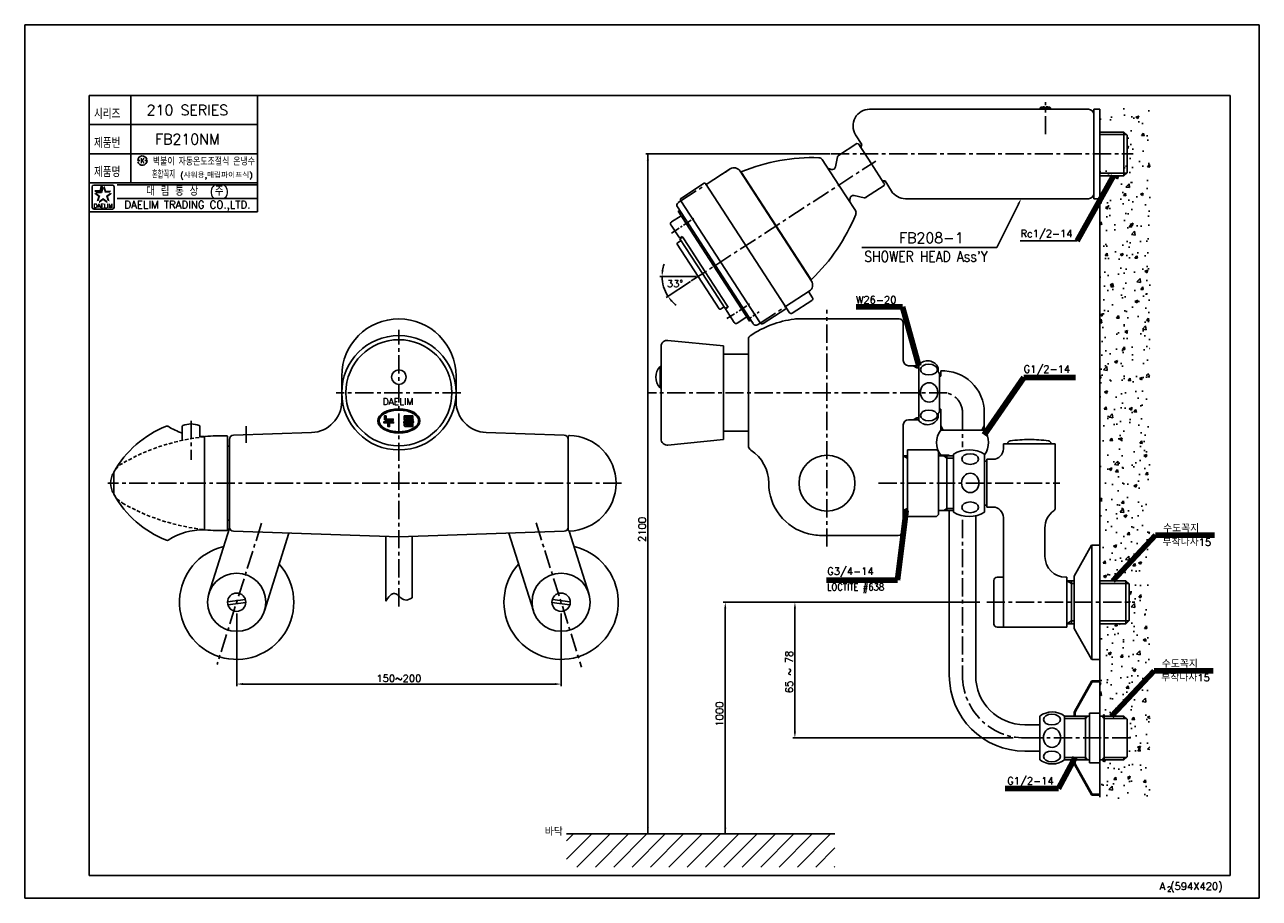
# Model space of a CAD drawing. Extents: x 0 to 594, y 0 to 420.
import ezdxf
from ezdxf.enums import TextEntityAlignment as Align

# ---------------------------------------------------------------- set-up
doc = ezdxf.new("R2010")
doc.units = 0
doc.header["$LTSCALE"] = 7
doc.header["$MEASUREMENT"] = 0
doc.header["$PDSIZE"] = -10
for name, pattern in [('CENTER', [2, 1.25, -0.25, 0.25, -0.25]), ('HIDDEN', [0.375, 0.25, -0.125]), ('PHANTOM', [2.5, 1.25, -0.25, 0.25, -0.25, 0.25, -0.25])]:
    doc.linetypes.add(name, pattern=pattern)
doc.layers.get('0').update_dxf_attribs({"color": 2, "linetype": 'CONTINUOUS'})
doc.layers.get('Defpoints').update_dxf_attribs({"linetype": 'CONTINUOUS'})
for name, color, linetype in [('A', 7, 'CONTINUOUS'), ('CL', 2, 'CENTER'), ('D', 2, 'CONTINUOUS'), ('DIM', 2, 'CONTINUOUS'), ('DWG', 7, 'CONTINUOUS'), ('HD', 2, 'HIDDEN'), ('PH', 3, 'PHANTOM'), ('TXT', 5, 'CONTINUOUS')]:
    doc.layers.add(name, color=color, linetype=linetype)
doc.styles.add('GHS', font='ROMANS', dxfattribs={"bigfont": 'GHS'})
doc.styles.add('ROMANS', font='romans')
doc.styles.add('ROMANT', font='romant')
doc.dimstyles.new('STANDARD$7', dxfattribs={"dimtxt": 3.5, "dimasz": 3, "dimexe": 1, "dimexo": 0.0625, "dimgap": 1, "dimtad": 0, "dimdec": 4, "dimzin": 0, "dimdsep": 46, "dimtxsty": 'GHS', "dimcen": 1, "dimsd2": 1, "dimclrd": 256, "dimclre": 256, "dimclrt": 2, "dimadec": 0, "dimazin": 0, "dimtfac": 1, "dimtdec": 4, "dimtix": 1, "dimtmove": 0, "dimatfit": 3, "dimfxl": 0, "dimtolj": 1, "dimtzin": 0, "dimlwd": -1, "dimlwe": -1, "dimarcsym": 0})

msp = doc.modelspace()

# ---------------------------------------------------------------- hatches: boundary and pattern name
at = {"layer": 'D', "ltscale": 12}
h = msp.add_hatch(dxfattribs=at)
h.set_pattern_fill('AR-CONC', color=2, scale=2, style=0)
h.set_pattern_definition([(50, (3954.497, 1888.28), (14.345204, -1.255043), [1.5, -16.5]), (355, (3954.497, 1888.28), (-2.775027, 15.04384), [1.2, -13.2]), (100.4514, (3955.692, 1888.176), (11.57019, 13.78879), [1.274804, -14.02284]), (46.1842, (3954.497, 1892.28), (21.34482, -3.31038), [2.25, -24.75]), (96.6356, (3956.276, 1892.005), (18.69325, 19.48236), [1.9122, -21.03426]), (351.1842, (3954.497, 1892.28), (18.69324, 19.48237), [1.8, -19.8]), (21, (3956.497, 1891.28), (11.93814, -8.052378), [1.5, -16.5]), (326, (3956.497, 1891.28), (4.866307, 14.503), [1.2, -13.2]), (71.4514, (3957.492, 1890.61), (16.804453, 6.45061), [1.274804, -14.02284]), (37.5, (3954.497, 1888.2804), (0.243197, 6.657877), [0, -13.04, 0, -13.4, 0, -13.25]), (7.5, (3954.497, 1888.2804), (5.261391, 7.888234), [0, -7.64, 0, -12.74, 0, -5.05]), (327.5, (3950.037, 1888.2804), (10.676449, -0.4510974), [0, -5, 0, -15.6, 0, -20.7]), (317.5, (3948.037, 1888.28), (11.663723, 2.0021), [0, -6.5, 0, -10.36, 0, -14.7])])
h.paths.add_polyline_path([(541.33, 380.18), (517.35, 380.18), (517.35, 373.38), (528.85, 373.38), (530.35, 371.88), (530.35, 353.88), (528.85, 352.38), (517.35, 352.38), (517.35, 152.7), (529.85, 152.7), (531.35, 151.2), (531.35, 142.35), (531.35, 133.35), (531.2, 133.35), (529.85, 132), (517.35, 132), (517.35, 87.57), (528.55, 87.57), (528.85, 87.57), (530.35, 86.07), (530.35, 70.47), (530.35, 68.07), (528.85, 66.57), (517.35, 66.57), (517.35, 48.14), (541.33, 48.14)])
h = msp.add_hatch(dxfattribs=at)
h.set_pattern_fill('ANSI31', color=2, scale=50, style=0)
h.set_pattern_definition([(45, (6518.4565, 1194.2324), (-4.4194174, 4.4194174), [])])
h.paths.add_polyline_path([(389.84, 30.95), (260.73, 30.95), (260.73, 14.99), (389.84, 14.99)])

# ---------------------------------------------------------------- linework, layer by layer
for p, q in [((594, 420), (0, 420)), ((0, 420), (0, 0)), ((594, 0), (594, 420)), ((0, 0), (594, 0))]:
    msp.add_line(p, q)
at = {"color": 4}
for p, q in [((31, 386), (580, 386)), ((31, 11), (31, 386)), ((580, 386), (580, 11)), ((580, 11), (31, 11))]:
    msp.add_line(p, q, dxfattribs=at)
at = {"color": 7}
for p, q in [((51, 386), (51, 344)), ((112, 386), (112, 330)), ((31, 372), (112, 372)), ((31, 358), (112, 358)), ((31, 344), (112, 344)), ((31, 330), (112, 330))]:
    msp.add_line(p, q, dxfattribs=at)
at = {"color": 0}
for p, q in [((414.07, 344.95), (413.08, 344.3)), ((84.28, 226.85), (83.79, 227.34))]:
    msp.add_line(p, q, dxfattribs=at)
at = {"color": 2, "linetype": 'Continuous'}
for p, q in [((32.48, 332.13), (32.48, 342.13)), ((33.23, 342.88), (42.23, 342.88)), ((42.98, 342.13), (42.98, 332.13)), ((44.5, 343), (112, 343)), ((44.5, 336.5), (112, 336.5)), ((42.23, 331.38), (33.48, 331.38))]:
    msp.add_line(p, q, dxfattribs=at)
at = {"color": 2}
for p, q in [((33.81, 340.18), (36.24, 340.18)), ((34.48, 339.27), (33.81, 340.18)), ((34.48, 339.27), (36.9, 339.27)), ((36.24, 340.18), (36.99, 342.49)), ((36.9, 339.27), (37.65, 341.57)), ((37.65, 341.57), (36.99, 342.49))]:
    msp.add_line(p, q, dxfattribs=at)
at = {"color": 2, "linetype": 'Continuous'}
for centre, radius, start, end in [((33.23, 342.13), 0.75, 90, 180), ((42.23, 342.13), 0.75, 0, 90), ((33.35, 332.26), 0.884, 188.1301, 278.1301), ((42.23, 332.13), 0.75, 270, 0)]:
    msp.add_arc(centre, radius, start, end, dxfattribs=at)
at = {"color": 2}
for points in [[(35.32, 337.35), (36.4, 337.7), (33.36, 338.78), (34.43, 339.13)], [(33.81, 340.18), (34.48, 339.27), (36.24, 340.18), (36.9, 339.27)], [(36.24, 340.18), (36.9, 339.27), (36.99, 342.49), (37.65, 341.57)], [(38.47, 342.49), (37.8, 341.57), (39.22, 340.18), (38.55, 339.27)], [(39.22, 340.18), (38.55, 339.27), (41.64, 340.18), (40.98, 339.27)], [(42.1, 338.78), (41.02, 339.13), (40.14, 337.35), (39.06, 337.7)], [(34.57, 335.05), (35.65, 335.4), (35.32, 337.35), (36.4, 337.7)], [(37.73, 335.6), (37.73, 336.73), (35.77, 334.18), (35.77, 335.31)], [(39.69, 334.18), (39.69, 335.31), (37.73, 335.6), (37.73, 336.73)], [(40.14, 337.35), (39.06, 337.7), (40.89, 335.05), (39.81, 335.4)]]:
    msp.add_solid(points, dxfattribs=at)
at = {"layer": 'A'}
for p, q in [((406.53, 379.35), (444.35, 379.35)), ((399.78, 367.05), (402.7, 362.46)), ((414.06, 344.98), (416.99, 340.05)), ((423.74, 336.35), (444.35, 336.35))]:
    msp.add_line(p, q, dxfattribs=at)
for centre, start, end in [((406.53, 371.35), 90, 212.51511), ((423.74, 344.35), 212.51511, 270)]:
    msp.add_arc(centre, 8, start, end, dxfattribs=at)
at = {"layer": 'CL'}
for p, q in [((387.93, 357.85), (533.32, 357.85)), ((320.72, 296.79), (409.51, 354.45)), ((315.74, 335.29), (327.9, 343.19)), ((353.87, 276.58), (366.03, 284.48)), ((429.2, 255.07), (430.2, 255.07)), ((429.2, 255.07), (430.2, 255.07)), ((209.78, 243.07), (149.87, 243.07)), ((451.2, 233.57), (451.2, 218.07)), ((80.03, 229.59), (80.03, 210.86)), ((429.2, 231.07), (430.2, 231.07)), ((429.2, 231.07), (430.2, 231.07)), ((451.2, 218.07), (451.2, 216.83)), ((185.09, 199.57), (40.05, 199.57)), ((287.07, 199.57), (186.32, 199.57)), ((410.85, 199.57), (498.06, 199.57)), ((113.95, 180.28), (92.55, 112.4)), ((246.05, 180.5), (267.91, 111.16)), ((451.2, 181.92), (451.2, 107.07))]:
    msp.add_line(p, q, dxfattribs=at)
at = {"layer": 'CL', "ltscale": 0.5}
for p, q in [((311.14, 319.79), (322.01, 326.84)), ((337.83, 278.69), (348.7, 285.75))]:
    msp.add_line(p, q, dxfattribs=at)
at = {"layer": 'CL', "color": 3}
msp.add_line((386, 169.1), (386, 282.9), dxfattribs=at)
at = {"layer": 'CL', "color": 2}
msp.add_line((462.88, 142.35), (534.06, 142.35), dxfattribs=at)
at = {"layer": 'CL'}
msp.add_arc((441.7, 233.57), 9.5, 0, 90, dxfattribs=at)
at = {"layer": 'D', "linetype": 'CENTER'}
for p, q in [((491.1, 367.35), (491.1, 382.72)), ((180.03, 140.3), (180.03, 273.36))]:
    msp.add_line(p, q, dxfattribs=at)
at = {"layer": 'D', "color": 2}
for p, q in [((489.1, 379.35), (489.1, 380.1)), ((501.35, 152.7), (503.69, 151.35)), ((504.85, 151.35), (503.69, 151.35)), ((531.2, 151.35), (517.35, 151.35)), ((501.35, 132), (503.69, 133.35)), ((504.85, 133.35), (503.69, 133.35)), ((531.2, 133.35), (517.35, 133.35))]:
    msp.add_line(p, q, dxfattribs=at)
at = {"layer": 'D'}
for p, q in [((493.1, 379.35), (493.1, 380.1)), ((402.24, 361), (402.7, 362.46)), ((517.35, 367.15), (530.05, 367.15)), ((412.53, 345.15), (414.06, 344.98)), ((517.35, 348.55), (530.05, 348.55)), ((479.01, 316.09), (506.37, 316.09)), ((429.2, 255.07), (427.47, 256.07)), ((429.2, 255.07), (427.47, 256.07)), ((106.53, 218.99), (106.53, 226.98)), ((429.2, 231.07), (427.47, 230.07)), ((429.2, 231.07), (427.47, 230.07)), ((441.85, 225.07), (440.7, 227.24)), ((460.55, 225.07), (461.7, 227.24)), ((422.7, 212.77), (424.6, 211.67)), ((424.6, 211.67), (424.7, 211.67)), ((422.7, 186.37), (424.6, 187.47)), ((424.6, 187.47), (424.7, 187.47)), ((101.99, 136.95), (101.99, 101.99)), ((258.08, 136.95), (258.08, 101.99)), ((104.99, 102.99), (255.08, 102.99)), ((530, 86.42), (519.35, 86.42)), ((530, 67.72), (519.35, 67.72))]:
    msp.add_line(p, q, dxfattribs=at)
at = {"layer": 'D', "color": 0, "ltscale": 12}
for p, q in [((517.35, 379.35), (517.35, 336.35)), ((517.35, 368.35), (528.85, 368.35)), ((528.85, 368.35), (530.35, 366.85)), ((401.71, 361.82), (402.7, 362.46)), ((530.35, 366.85), (530.35, 348.85)), ((528.85, 347.35), (517.35, 347.35)), ((530.35, 348.85), (528.85, 347.35)), ((530.05, 348.55), (530.05, 348.55)), ((429.2, 255.07), (429.2, 256.07)), ((429.2, 255.07), (429.2, 256.07)), ((429.2, 231.07), (429.2, 230.07)), ((429.2, 231.07), (429.2, 230.07)), ((441.85, 225.07), (440.7, 225.07)), ((460.55, 225.07), (461.7, 225.07)), ((424.7, 215.57), (438.7, 215.57)), ((424.7, 215.57), (424.7, 199.57)), ((438.7, 215.57), (439.7, 214.57)), ((439.7, 214.57), (439.7, 199.57)), ((439.7, 212.77), (446.85, 212.77)), ((444.85, 213.07), (440.7, 213.07)), ((443.7, 212.77), (443.7, 199.57)), ((444.85, 212.77), (444.85, 213.07)), ((461.85, 210.17), (462.9, 210.17)), ((424.7, 183.57), (424.7, 199.57)), ((439.7, 184.57), (439.7, 199.57)), ((443.7, 186.37), (443.7, 199.57)), ((438.7, 183.57), (439.7, 184.57)), ((439.7, 186.37), (446.85, 186.37)), ((444.85, 107.07), (444.85, 186.37)), ((461.85, 188.97), (462.9, 188.97)), ((424.7, 183.57), (438.7, 183.57)), ((457.55, 107.07), (457.55, 183.92)), ((173.68, 173.95), (173.68, 142.92)), ((186.38, 173.95), (186.38, 144.44)), ((517.35, 152.7), (529.85, 152.7)), ((529.85, 152.7), (531.35, 151.2)), ((531.35, 151.2), (531.35, 133.5)), ((529.85, 132), (517.35, 132)), ((531.35, 133.5), (529.85, 132)), ((517.35, 100.07), (517.35, 77.07)), ((481.2, 83.42), (488.35, 83.42)), ((488.35, 77.07), (488.35, 87.57)), ((500.35, 87.57), (512.35, 87.57)), ((500.35, 66.57), (500.35, 87.57)), ((510.35, 77.07), (510.35, 87.57)), ((512.35, 89.07), (517.35, 89.07)), ((512.35, 89.07), (512.35, 77.07)), ((517.35, 87.57), (528.55, 87.57)), ((488.35, 77.07), (488.35, 66.57)), ((510.35, 77.07), (510.35, 66.57)), ((512.35, 65.07), (512.35, 77.07)), ((517.35, 54.07), (517.35, 77.07)), ((481.2, 70.72), (488.35, 70.72)), ((500.35, 66.57), (512.35, 66.57)), ((517.35, 66.57), (528.85, 66.57)), ((512.35, 65.07), (517.35, 65.07)), ((260.73, 30.95), (389.84, 30.95))]:
    msp.add_line(p, q, dxfattribs=at)
at = {"layer": 'D', "ltscale": 12}
for p, q in [((387.43, 357.85), (298.82, 357.85)), ((299.82, 30.95), (299.82, 357.85)), ((323.11, 298.97), (305.62, 298.97)), ((320.3, 296.52), (308.6, 288.92)), ((459.49, 142.35), (336.07, 142.35)), ((337.07, 30.95), (337.07, 139.35)), ((376.07, 142.35), (369.57, 142.35)), ((370.57, 139.35), (370.57, 80.07)), ((475.58, 77.07), (369.57, 77.07)), ((302.57, 30.95), (298.82, 30.95)), ((345.82, 30.95), (336.07, 30.95))]:
    msp.add_line(p, q, dxfattribs=at)
at = {"layer": 'D', "color": 2, "linetype": 'CENTER'}
for p, q in [((443.9, 243.07), (300.32, 243.07)), ((481.2, 77.07), (531.95, 77.07))]:
    msp.add_line(p, q, dxfattribs=at)
at = {"layer": 'D', "color": 2, "ltscale": 12}
for p, q in [((442.2, 212.77), (443.7, 211.67)), ((443.7, 211.67), (446.85, 211.67)), ((442.2, 186.37), (443.7, 187.47)), ((443.7, 187.47), (446.85, 187.47)), ((500.35, 86.42), (510.35, 86.42)), ((510.35, 86.42), (511.35, 87.57)), ((500.35, 67.72), (510.35, 67.72)), ((510.35, 67.72), (511.35, 66.57))]:
    msp.add_line(p, q, dxfattribs=at)
at = {"layer": 'D', "color": 0}
for p, q in [((461.85, 199.57), (461.85, 213.55)), ((461.85, 185.59), (461.85, 199.57)), ((528.85, 87.57), (528.85, 86.42)), ((528.85, 87.57), (530.35, 86.07)), ((530.35, 70.47), (530.35, 86.07)), ((528.85, 66.57), (530.35, 68.07)), ((528.85, 66.57), (528.85, 67.72))]:
    msp.add_line(p, q, dxfattribs=at)
at = {"layer": 'D', "color": 2, "ltscale": 3}
for p, q in [((519.35, 86.42), (518.35, 87.57)), ((519.35, 86.42), (518.35, 87.57)), ((519.35, 67.72), (518.35, 66.57))]:
    msp.add_line(p, q, dxfattribs=at)
at = {"layer": 'D', "color": 0, "ltscale": 3}
for p, q in [((519.35, 87.57), (519.35, 86.42)), ((519.35, 87.57), (519.35, 77.07)), ((519.35, 66.57), (519.35, 77.07))]:
    msp.add_line(p, q, dxfattribs=at)
at = {"layer": 'D', "color": 7}
msp.add_line((530.35, 70.47), (530.35, 68.07), dxfattribs=at)
at = {"layer": 'D', "color": 2, "ltscale": 3}
for points in [[(478.08, 333.66), (467.77, 312.84)], [(467.77, 312.84), (402.77, 312.84)]]:
    msp.add_lwpolyline(points, dxfattribs=at)
at = {"layer": 'D', "ltscale": 12}
for start, end in [(160.26823, 170.13411), (180, 213), (222.86589, 232.73177)]:
    msp.add_arc((324.07, 298.97), 17.44, start, end, dxfattribs=at)
at = {"layer": 'D', "color": 0, "ltscale": 12}
for centre, radius, start, end in [((448.7, 219.07), 10, 143.1301, 216.8699), ((453.7, 219.07), 10, 324.58736, 36.8699), ((481.2, 107.07), 36.35, 180, 270), ((481.2, 107.07), 23.65, 180, 270), ((494.35, 79.57), 10, 53.1301, 126.8699), ((494.35, 74.57), 10, 233.1301, 306.8699)]:
    msp.add_arc(centre, radius, start, end, dxfattribs=at)
at = {"layer": 'D', "color": 2, "linetype": 'CENTER'}
msp.add_arc((481.2, 107.07), 30, 180, 270, dxfattribs=at)
at = {"layer": 'D', "color": 2, "ltscale": 12}
msp.add_spline([(173.68, 142.92), (177.98, 146.57), (182.94, 143.43), (186.38, 144.44)], degree=3, dxfattribs=at)
at = {"layer": 'D', "ltscale": 12}
for points in [[(299.32, 354.85), (300.32, 354.85), (299.82, 357.85)], [(307.38, 301.91), (306.38, 302), (306.62, 298.97)], [(310.89, 286.79), (311.68, 287.41), (309.44, 289.47)], [(336.57, 139.35), (337.57, 139.35), (337.07, 142.35)], [(370.07, 139.35), (371.07, 139.35), (370.57, 142.35)], [(370.07, 80.07), (371.07, 80.07), (370.57, 77.07)], [(299.32, 33.95), (300.32, 33.95), (299.82, 30.95)], [(336.57, 33.95), (337.57, 33.95), (337.07, 30.95)]]:
    msp.add_solid(points, dxfattribs=at)
at = {"layer": 'D', "color": 2, "ltscale": 3}
msp.add_solid([(477.63, 333.89), (479.41, 336.35), (478.53, 333.44)], dxfattribs=at)
at = {"layer": 'D'}
for points in [[(104.99, 103.49), (104.99, 102.49), (101.99, 102.99)], [(255.08, 103.49), (255.08, 102.49), (258.08, 102.99)]]:
    msp.add_solid(points, dxfattribs=at)
at = {"layer": 'Defpoints', "color": 0, "linetype": 'ByBlock'}
for p in [(531.35, 151.2), (531.35, 151.2), (517.35, 104.57), (517.35, 104.57), (517.35, 104.57), (517.35, 104.57), (517.35, 49.57), (517.35, 49.57), (517.35, 49.57), (517.35, 49.57)]:
    msp.add_point(p, dxfattribs=at)
at = {"layer": 'DIM'}
for p, q in [((54.38, 354.68), (54.88, 354.68)), ((54.88, 354.68), (55.38, 354.68)), ((58.38, 354.68), (57.88, 354.68)), ((58.88, 354.68), (58.38, 354.68))]:
    msp.add_line(p, q, dxfattribs=at)
for start, end in [(15, 180), (195, 0)]:
    msp.add_arc((56.63, 354.68), 2.25, start, end, dxfattribs=at)
for centre in [(435.06, 254.18), (454.89, 211.18), (494.22, 85.94)]:
    msp.add_ellipse(centre, major_axis=(4.08, 0), ratio=0.632568, start_param=-3.141592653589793, end_param=3.141592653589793, dxfattribs=at)
for centre in [(435.12, 243.21), (454.94, 199.71), (494.27, 77.21)]:
    msp.add_ellipse(centre, major_axis=(0, 4.67), ratio=0.891583, dxfattribs=at)
at = {"layer": 'DIM', "extrusion": (0, 0, -1)}
for centre in [(435.06, 232.15), (454.89, 187.96), (494.22, 68.19)]:
    msp.add_ellipse(centre, major_axis=(4.08, 0), ratio=0.632568, start_param=-3.141592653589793, end_param=3.141592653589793, dxfattribs=at)
at = {"layer": 'DWG'}
for p, q in [((490.7, 379.35), (490.7, 380.59)), ((491.5, 379.35), (491.5, 380.59)), ((488.6, 379.35), (488.6, 380.1)), ((488.6, 380.1), (490.7, 380.1)), ((491.5, 380.1), (493.6, 380.1)), ((493.6, 379.35), (493.6, 380.1)), ((514.35, 357.85), (514.35, 374.35)), ((517.35, 368.35), (528.85, 368.35)), ((528.85, 347.35), (528.85, 368.35)), ((530.35, 366.85), (528.85, 368.35)), ((400.43, 362.86), (391.54, 357.09)), ((400.43, 362.87), (401.12, 362.72)), ((402.24, 361), (401.12, 362.72)), ((530.35, 366.85), (530.35, 357.85)), ((390.08, 351.62), (391.1, 356.46)), ((401.42, 362.26), (407.39, 353.07)), ((514.35, 357.85), (514.35, 336.35)), ((530.35, 348.85), (530.35, 357.85)), ((327.9, 343.19), (339.4, 350.66)), ((391.68, 342.88), (383.73, 355.14)), ((413.35, 343.89), (407.39, 353.07)), ((407.39, 353.07), (407.39, 353.07)), ((327.9, 343.19), (339, 350.39)), ((337.13, 349.18), (339, 350.39)), ((344.25, 349.63), (361.38, 323.19)), ((378.17, 297.7), (344.93, 348.94)), ((517.35, 347.35), (528.85, 347.35)), ((530.35, 348.85), (528.85, 347.35)), ((326.94, 343.75), (316.03, 336.67)), ((327.63, 343.61), (367.93, 281.55)), ((391.68, 342.88), (399.65, 330.6)), ((413.5, 342.74), (404.61, 336.96)), ((413.35, 343.89), (413.65, 343.43)), ((413.5, 342.74), (413.65, 343.43)), ((315.74, 335.29), (314.48, 334.47)), ((315.74, 335.29), (334.8, 305.94)), ((399.01, 337.85), (403.86, 336.82)), ((311.21, 325.19), (315.82, 328.19)), ((314.04, 332.4), (332.29, 304.3)), ((315.13, 330.72), (314.46, 330.29)), ((331.62, 303.87), (314.46, 330.29)), ((310.91, 323.81), (311.32, 323.18)), ((311.32, 323.18), (314.34, 318.53)), ((378.53, 296.78), (361.38, 323.19)), ((314.14, 315.17), (315.82, 316.26)), ((315.14, 317.31), (314.34, 318.53)), ((315.14, 317.31), (316.39, 318.13)), ((315.27, 317.1), (316.53, 317.92)), ((315.27, 317.1), (326.16, 300.33)), ((316.39, 318.13), (317.05, 317.12)), ((317.05, 317.12), (327.42, 301.15)), ((313.99, 314.48), (324.07, 298.97)), ((319.8, 312.89), (324.15, 306.18)), ((331.62, 303.87), (348.77, 277.45)), ((350.37, 276.46), (332.29, 304.3)), ((353.86, 276.59), (334.8, 305.94)), ((334.14, 283.45), (324.07, 298.97)), ((337.06, 283.55), (326.16, 300.33)), ((337.77, 285.21), (327.42, 301.15)), ((378.53, 296.78), (376.08, 300.55)), ((366.03, 284.48), (377.5, 291.93)), ((375.25, 290.47), (377.12, 291.69)), ((377.12, 291.69), (379.03, 288.75)), ((337.77, 285.21), (338.45, 284.16)), ((363.3, 288.67), (366.24, 284.15)), ((364.39, 287), (363.3, 288.67)), ((369.32, 281.25), (378.73, 287.37)), ((334.84, 283.3), (336.51, 284.39)), ((338.32, 284.37), (337.06, 283.55)), ((337.19, 283.34), (338.45, 284.16)), ((337.96, 282.17), (337.19, 283.34)), ((341.41, 276.84), (337.96, 282.17)), ((342.8, 276.55), (347.41, 279.55)), ((366.15, 283.37), (355.25, 276.29)), ((366.45, 284.75), (365.75, 284.9)), ((349.44, 277.89), (348.77, 277.45)), ((350.26, 276.63), (349.44, 277.89)), ((350.37, 276.46), (350.53, 276.21)), ((353.87, 276.58), (352.61, 275.77)), ((420.7, 278.57), (371.57, 278.57)), ((422.7, 258.57), (422.7, 276.57)), ((336.2, 265.57), (309.5, 268.24)), ((348.2, 268.83), (348.2, 217.58)), ((306.2, 265.26), (306.2, 220.89)), ((336.2, 265.57), (336.2, 243.07)), ((336.2, 261.57), (348.2, 261.57)), ((305.7, 245.47), (305.7, 255.67)), ((306.2, 255.67), (305.7, 255.67)), ((430.2, 256.07), (425.2, 256.07)), ((430.2, 256.07), (425.2, 256.07)), ((430.2, 243.07), (430.2, 256.47)), ((152.53, 238.94), (152.53, 251.07)), ((207.53, 238.94), (207.53, 251.07)), ((439.5, 255.03), (439.5, 253.07)), ((440.2, 251.65), (440.2, 250.97)), ((440.2, 243.07), (440.2, 250.97)), ((440.2, 250.97), (440.7, 250.97)), ((440.7, 250.97), (440.7, 253.55)), ((306.2, 245.47), (305.7, 245.47)), ((336.2, 220.57), (336.2, 243.07)), ((430.2, 243.07), (430.2, 229.67)), ((440.2, 243.07), (440.2, 235.17)), ((439.5, 231.11), (439.5, 233.07)), ((440.2, 234.5), (440.2, 235.17)), ((440.2, 235.17), (440.7, 235.17)), ((440.7, 225.07), (440.7, 235.17)), ((461.7, 225.07), (461.7, 233.57)), ((75.78, 220.17), (75.78, 226.8)), ((84.28, 221.63), (84.28, 226.8)), ((422.7, 176.93), (422.7, 227.57)), ((430.2, 230.07), (425.2, 230.07)), ((430.2, 230.07), (425.2, 230.07)), ((75.78, 223.64), (75.78, 220.17)), ((84.28, 222.05), (84.28, 221.63)), ((86.53, 221.84), (86.53, 199.57)), ((97.53, 222.13), (97.53, 199.57)), ((98.53, 220.61), (98.53, 219.47)), ((138.06, 223.95), (100.46, 222.64)), ((222.01, 223.95), (259.6, 222.64)), ((261.53, 217.07), (261.53, 222.06)), ((261.53, 222.06), (261.53, 217.07)), ((261.53, 199.57), (261.53, 222.06)), ((336.2, 220.57), (309.5, 217.9)), ((336.2, 224.57), (348.2, 224.57)), ((451.2, 225.07), (440.7, 225.07)), ((451.2, 225.07), (461.7, 225.07)), ((98.53, 219.47), (98.53, 199.57)), ((422.7, 212.77), (424.7, 212.77)), ((424.6, 212.77), (424.6, 211.67)), ((462.9, 211.07), (462.9, 188.07)), ((42.81, 204.62), (42.81, 194.52)), ((86.53, 177.3), (86.53, 199.57)), ((97.53, 177.02), (97.53, 199.57)), ((98.53, 178.54), (98.53, 199.57)), ((261.53, 199.57), (261.53, 178.54)), ((422.7, 186.37), (424.7, 186.37)), ((424.6, 186.37), (424.6, 187.47)), ((261.53, 177.08), (261.53, 182.07)), ((261.53, 182.07), (261.53, 178.54)), ((261.53, 177.08), (261.53, 182.07)), ((261.53, 177.08), (261.53, 182.07)), ((98.53, 177.94), (88.64, 146.56)), ((180.03, 173.72), (100.46, 176.5)), ((127.15, 175.57), (115.34, 138.14)), ((180.03, 173.72), (259.6, 176.5)), ((232.92, 175.57), (244.72, 138.14)), ((261.96, 176.58), (271.43, 146.56)), ((384.18, 174.43), (420.2, 174.43)), ((106.19, 143.66), (97.59, 142.52)), ((253.88, 143.66), (262.47, 142.52)), ((106.39, 142.17), (97.79, 141.04)), ((253.68, 142.17), (262.28, 141.04)), ((505.04, 89.88), (513.26, 104.46)), ((505.54, 89.75), (513.61, 104.07)), ((517.35, 104.57), (513.49, 104.57)), ((517.35, 104.07), (513.61, 104.07)), ((517.35, 87.57), (517.35, 104.57)), ((504.85, 87.57), (504.85, 89.14)), ((505.35, 87.57), (505.35, 89.01)), ((528.85, 87.57), (517.35, 87.57)), ((504.85, 66.57), (504.85, 64.99)), ((505.35, 66.57), (505.35, 65.13)), ((517.35, 49.57), (517.35, 66.57)), ((528.55, 66.57), (517.35, 66.57)), ((505.04, 64.26), (513.26, 49.68)), ((505.54, 64.39), (513.61, 50.07)), ((517.35, 49.57), (513.49, 49.57)), ((517.35, 50.07), (513.61, 50.07))]:
    msp.add_line(p, q, dxfattribs=at)
at = {"layer": 'DWG', "color": 7}
for p, q in [((444.35, 379.35), (491.1, 379.35)), ((491.1, 379.35), (511.85, 379.35)), ((514.35, 379.35), (517.35, 379.35)), ((514.35, 374.35), (514.35, 379.35)), ((514.35, 341.35), (514.35, 338.85)), ((444.35, 336.35), (511.85, 336.35)), ((514.35, 336.35), (517.35, 336.35)), ((364.39, 287), (363.3, 288.67)), ((517.35, 54.07), (517.35, 48.56))]:
    msp.add_line(p, q, dxfattribs=at)
at = {"layer": 'DWG', "color": 2}
for p, q in [((517.35, 352.38), (517.35, 152.7)), ((517.35, 132), (517.35, 104.57))]:
    msp.add_line(p, q, dxfattribs=at)
at = {"layer": 'DWG', "color": 4}
msp.add_line((364.39, 287), (365.97, 284.57), dxfattribs=at)
at = {"layer": 'DWG', "linetype": 'Continuous'}
for q in [(348.2, 266.77), (348.2, 219.37)]:
    msp.add_line((348.2, 243.07), q, dxfattribs=at)
at = {"layer": 'DWG', "color": 0}
for p, q in [((495.85, 218.57), (470.85, 218.57)), ((470.85, 218.57), (470.85, 216.07)), ((495.85, 218.57), (495.85, 187.56)), ((446.85, 199.57), (446.85, 213.55)), ((462.9, 211.07), (465.85, 211.07)), ((446.85, 199.57), (446.85, 185.59)), ((462.85, 188.07), (465.85, 188.07)), ((470.85, 183.07), (470.85, 158.85)), ((490.85, 178.07), (490.85, 164.35)), ((504.91, 154.92), (513.25, 169.74)), ((513.35, 169.82), (513.35, 114.88)), ((513.48, 169.85), (517.35, 169.85)), ((517.35, 169.85), (517.35, 114.85)), ((470.85, 153.85), (470.85, 158.85)), ((504.85, 142.35), (504.85, 154.5)), ((466.35, 152.85), (466.35, 131.85)), ((470.85, 154.35), (467.85, 154.35)), ((470.85, 130.35), (470.85, 153.85)), ((470.85, 152.75), (470.85, 153.85)), ((470.85, 152.75), (470.85, 150.35)), ((500.85, 154.35), (501.35, 154.35)), ((501.35, 130.35), (501.35, 154.35)), ((501.35, 152.7), (504.85, 152.7)), ((503.69, 142.35), (503.69, 152.7)), ((504.85, 152.7), (504.85, 153)), ((517.35, 152.7), (529.85, 152.7)), ((529.85, 152.7), (529.85, 132)), ((529.85, 152.7), (531.35, 151.2)), ((531.35, 142.35), (531.35, 151.2)), ((503.69, 142.35), (503.69, 132)), ((504.85, 142.35), (504.85, 130.2)), ((531.35, 142.35), (531.35, 133.5)), ((501.35, 132), (504.85, 132)), ((517.35, 132), (529.85, 132)), ((529.85, 132), (531.35, 133.5)), ((481.35, 130.35), (467.85, 130.35)), ((489.85, 130.35), (472.35, 130.35)), ((476.35, 130.35), (501.35, 130.35)), ((504.91, 129.77), (513.25, 114.96)), ((513.48, 114.85), (517.35, 114.85))]:
    msp.add_line(p, q, dxfattribs=at)
at = {"layer": 'DWG'}
for points in [[(173.88, 231.91), (173.08, 231.91), (173.08, 230.41), (173.1, 230.24), (173.16, 230.1), (173.26, 229.98), (173.39, 229.89), (173.55, 229.84), (173.74, 229.82), (177.31, 229.82), (177.31, 230.39), (173.88, 230.39)], [(182.63, 231.9), (182.63, 231.33), (185.99, 231.33), (185.99, 231.09), (182.63, 231.09), (182.63, 230.22), (182.65, 230.04), (182.71, 229.9), (182.8, 229.79), (182.94, 229.71), (183.12, 229.67), (183.33, 229.65), (186.88, 229.65), (186.88, 230.22), (183.43, 230.22), (183.43, 230.52), (186.8, 230.52), (186.8, 231.9)], [(177.52, 229.13), (172.83, 229.13), (172.83, 228.55), (174.77, 228.55), (174.77, 226.78), (175.57, 226.78), (175.57, 228.55), (177.52, 228.55)], [(182.37, 229.3), (182.37, 228.73), (187.06, 228.73), (187.06, 229.3)], [(182.63, 228.47), (182.63, 227.38), (182.65, 227.22), (182.7, 227.09), (182.79, 226.98), (182.91, 226.9), (183.04, 226.85), (183.19, 226.83), (186.8, 226.83), (186.8, 228.47)], [(185.99, 227.89), (185.99, 227.41), (183.43, 227.41), (183.43, 227.89)]]:
    msp.add_lwpolyline(points, close=True, dxfattribs=at)
for centre, radius in [((180.03, 243.07), 27.5), ((180.03, 243.07), 25.5), ((180.03, 250.57), 3.5), ((101.99, 142.35), 14), ((258.08, 142.35), 14), ((101.99, 142.35), 4.4), ((258.08, 142.35), 4.4)]:
    msp.add_circle(centre, radius, dxfattribs=at)
for centre, radius, start, end in [((491.1, 374.1), 6.5, 93.52812, 112.61986), ((491.1, 374.1), 6.5, 67.38014, 86.47188), ((392.08, 356.25), 1, 123, 168), ((341.31, 347.72), 3.5, 32.94817, 123), ((379.19, 266.1), 90, 88.13363, 112.27934), ((382.05, 354.05), 2, 32.94817, 88.13363), ((383.64, 337.65), 13.5, 71.19602, 77.76714), ((388.51, 351.95), 1.6, 251.19602, 348), ((345.18, 349.1), 0.3, 110.12612, 212.94817), ((327.21, 343.34), 0.5, 33, 123), ((315.3, 333.22), 1.5, 123, 213), ((316.58, 335.84), 1, 123, 213), ((383.64, 337.65), 13.5, 348.23286, 354.98154), ((398.68, 336.29), 1.6, 78, 174.81405), ((404.07, 337.8), 1, 258, 303), ((316.49, 362.74), 90, 313.66882, 337.81453), ((397.97, 329.51), 2, 337.81453, 33), ((311.75, 324.36), 1, 123, 213), ((314.41, 314.75), 0.5, 123, 213), ((378.42, 297.86), 0.3, 213, 315.82205), ((375.6, 294.87), 3.5, 303, 33), ((378.19, 288.21), 1, 303, 33), ((334.56, 283.72), 0.5, 213, 303), ((365.88, 283.79), 0.5, 303, 33), ((368.77, 282.09), 1, 213, 303), ((180.03, 251.07), 27.5, 0, 180), ((342.25, 277.39), 1, 213, 303), ((376.87, 228.92), 50, 97.60334, 123.7483), ((351.79, 277.02), 1.5, 213, 303), ((354.7, 277.13), 1, 213, 303), ((371.57, 268.57), 10, 90, 97.60334), ((420.7, 276.57), 2, 0, 90), ((309.2, 265.26), 3, 84.28941, 180), ((350.2, 268.83), 2, 123.7483, 180), ((311.27, 250.57), 7.55, 137.50776, 222.49224), ((425.2, 258.57), 2.5, 180, 270), ((434.41, 252.94), 5.5, 22.41014, 140.03442), ((438.4, 251.65), 1.8, 0, 52.33011), ((441.7, 233.57), 20, 0, 92.86598), ((137.53, 238.94), 15, 272, 0), ((222.53, 238.94), 15, 180, 268), ((438.4, 234.5), 1.8, 307.66989, 0), ((86.56, 180.51), 50, 111.58022, 150.79124), ((68.53, 226.07), 1, 56.85779, 111.58022), ((85.48, 252.03), 30, 236.85779, 251.13883), ((76.28, 226.8), 0.5, 113.24956, 180), ((80.03, 218.07), 10, 90, 113.24956), ((80.03, 218.07), 10, 66.75044, 90), ((83.78, 226.8), 0.5, 0, 66.75044), ((425.2, 227.57), 2.5, 90, 180), ((434.41, 233.2), 5.5, 219.96558, 337.58986), ((85.48, 252.03), 30, 267.71083, 271.03648), ((86.03, 221.53), 0.5, 0, 95.12531), ((86.73, 221.84), 0.2, 94.61053, 180), ((94.76, 122.36), 100, 88.51986, 94.61053), ((97.33, 222.13), 0.2, 0, 88.51986), ((100.53, 220.64), 2, 92, 180), ((259.53, 220.64), 2, 0, 88), ((262.03, 222.06), 0.5, 88.72666, 180), ((262.03, 222.06), 0.5, 88.72666, 180), ((261.53, 199.57), 23, 0, 88.72666), ((309.2, 220.89), 3, 180, 275.71059), ((350.7, 217.58), 2.5, 180, 237.11008), ((339.05, 199.57), 18.95, 0, 57.11008), ((454.35, 200.66), 14.91, 59.80278, 120.19722), ((386, 199.57), 13.45, 0, 180), ((43.79, 204.42), 1, 151.001, 168.3428), ((261.53, 199.57), 23, 271.27334, 0), ((383, 199.57), 25, 180, 256.33555), ((386, 199.57), 13.45, 180, 0), ((43.79, 194.72), 1, 191.6572, 208.999), ((86.56, 218.64), 50, 209.20876, 248.41978), ((100.53, 178.5), 2, 180, 268), ((259.53, 178.5), 2, 272, 0), ((85.48, 147.11), 30, 88.38391, 123.14221), ((86.33, 177.3), 0.2, 268.38391, 0), ((86.73, 177.3), 0.2, 180, 265.38947), ((94.76, 276.78), 100, 265.38947, 271.48014), ((97.33, 177.02), 0.2, 271.48014, 0), ((262.03, 177.08), 0.5, 180, 271.27334), ((262.03, 177.08), 0.5, 180, 271.27334), ((384.18, 204.43), 30, 256.33555, 270), ((420.2, 176.93), 2.5, 270, 0), ((68.53, 173.07), 1, 248.41978, 303.14221), ((101.99, 142.35), 27.5, 103.10329, 252.5), ((258.08, 142.35), 27.5, 287.5, 76.89671), ((101.99, 142.35), 27.5, 252.5, 41.89671), ((258.08, 142.35), 27.5, 138.10329, 287.5), ((513.49, 104.27), 0.3, 90, 141.00901), ((506.35, 89.14), 1.5, 150.59487, 180), ((506.85, 89.01), 1.5, 150.59487, 180), ((506.35, 64.99), 1.5, 180, 209.40513), ((506.85, 65.13), 1.5, 180, 209.40513), ((513.49, 49.87), 0.3, 218.99099, 270)]:
    msp.add_arc(centre, radius, start, end, dxfattribs=at)
at = {"layer": 'DWG', "color": 7}
for centre, radius, start, end in [((511.85, 376.85), 2.5, 0, 90), ((511.85, 338.85), 2.5, 270, 0), ((50.39, 199.57), 9.08, 146.60153, 180), ((50.39, 199.57), 9.08, 180, 213.39847)]:
    msp.add_arc(centre, radius, start, end, dxfattribs=at)
at = {"layer": 'DWG', "color": 0}
for centre, radius, start, end in [((474.35, 218.48), 1.5, 97.54974, 176.4142), ((483.35, 150.57), 70, 90, 97.54974), ((483.35, 150.57), 70, 82.45026, 90), ((492.35, 218.48), 1.5, 3.5858, 82.45026), ((465.85, 216.07), 5, 270, 0), ((454.35, 198.48), 14.91, 239.80278, 300.19722), ((454.35, 198.48), 14.91, 239.80278, 300.19722), ((465.85, 183.07), 5, 0, 90), ((500.85, 178.07), 10, 124.41732, 180), ((494.35, 187.56), 1.5, 304.41732, 0), ((513.48, 169.55), 0.3, 90, 141.00901), ((500.85, 164.35), 10, 180, 270), ((506.35, 154.5), 1.5, 163.4823, 180), ((467.85, 152.85), 1.5, 90, 180), ((467.85, 131.85), 1.5, 180, 270), ((506.35, 130.2), 1.5, 180, 196.5177), ((513.48, 115.15), 0.3, 218.99099, 270), ((513.48, 115.15), 0.3, 218.99099, 270)]:
    msp.add_arc(centre, radius, start, end, dxfattribs=at)
at = {"layer": 'DWG'}
msp.add_ellipse((180.03, 229.51), major_axis=(-10.12, 0), ratio=0.576923, dxfattribs=at)
msp.add_open_spline([(170.53, 229.51), (170.53, 229.01), (170.67, 228.51), (171.23, 227.5), (171.67, 227.01), (172.82, 226.1), (173.53, 225.69), (175.17, 225.01), (176.09, 224.74), (178.04, 224.38), (179.06, 224.29), (181.12, 224.3), (182.14, 224.39), (184.08, 224.77), (185, 225.04), (186.62, 225.73), (187.32, 226.15), (188.45, 227.06), (188.87, 227.56), (189.42, 228.56), (189.54, 229.06), (189.52, 230.07), (189.38, 230.57), (188.79, 231.57), (188.34, 232.06), (187.17, 232.97), (186.45, 233.37), (184.8, 234.04), (183.87, 234.31), (181.92, 234.65), (180.89, 234.74), (178.83, 234.72), (177.81, 234.61), (175.88, 234.22), (174.97, 233.94), (173.37, 233.24), (172.67, 232.82), (171.56, 231.9), (171.15, 231.4), (170.65, 230.44), (170.53, 229.97), (170.53, 229.51)], degree=3, knots=[0, 0, 0, 0, 0.315336, 0.315336, 0.630673, 0.630673, 0.946009, 0.946009, 1.261346, 1.261346, 1.576682, 1.576682, 1.892019, 1.892019, 2.207355, 2.207355, 2.522692, 2.522692, 2.838028, 2.838028, 3.153365, 3.153365, 3.468701, 3.468701, 3.784038, 3.784038, 4.099374, 4.099374, 4.414711, 4.414711, 4.730047, 4.730047, 5.045384, 5.045384, 5.36072, 5.36072, 5.676057, 5.676057, 5.991393, 5.991393, 6.283185, 6.283185, 6.283185, 6.283185], dxfattribs=at)
at = {"layer": 'HD'}
msp.add_line((348.17, 278.37), (353.35, 282), dxfattribs=at)
for centre, radius, start, end in [((96.92, 122.43), 100, 95.95861, 119.91734), ((52.53, 199.57), 11, 119.77554, 151.001), ((52.53, 199.57), 11, 208.999, 240.22446), ((96.92, 276.71), 100, 240.08266, 264.04139)]:
    msp.add_arc(centre, radius, start, end, dxfattribs=at)
at = {"layer": 'PH'}
for p, q in [((97.53, 217.32), (98.53, 217.32)), ((97.53, 181.82), (98.53, 181.82))]:
    msp.add_line(p, q, dxfattribs=at)

# ---------------------------------------------------------------- texts
at = {"color": 7, "style": 'GHS'}
for s, p in [('210 SERIES', (78.28, 378.97)), ('FB210NM', (78.28, 364.97))]:
    msp.add_text(s, height=5, dxfattribs=at).set_placement(p, align=Align.MIDDLE)
at = {"style": 'GHS'}
for s, width, p, p2 in [('벽붙이 자동온도조절식 온냉수', 0.721231, (61.67, 352.38), (110.81, 352.38)), ('혼합꼭지', 0.630612, (61.18, 346.17), (72.38, 346.17))]:
    msp.add_text(s, height=3.5, dxfattribs=dict(at, width=width)).set_placement(p, p2, align=Align.FIT)
msp.add_text('(샤워용,매립파이프식)', height=2.5, dxfattribs=at).set_placement((74.82, 346.38), (109.62, 346.38), align=Align.FIT)
at = {"color": 7, "linetype": 'Continuous'}
for s, height, style, p in [('대 림 통 상  (주)', 4, 'GHS', (78.26, 339.7)), ('DAELIM TRADING CO.,LTD.', 3.6, 'ROMANS', (78.26, 332.93))]:
    msp.add_text(s, height=height, dxfattribs=dict(at, style=style)).set_placement(p, align=Align.MIDDLE)
at = {"color": 2, "linetype": 'Continuous', "style": 'ROMANS'}
msp.add_text('DAELIM', height=2, dxfattribs=at).set_placement((37.73, 331.93), align=Align.CENTER)
at = {"color": 7, "style": 'GHS'}
for s, height, p in [('A (594X420)', 3.5, (546.01, 4.03)), ('2', 2.5, (549.67, 3.19))]:
    msp.add_text(s, height=height, dxfattribs=at).set_placement(p)
at = {"layer": 'D', "style": 'GHS'}
for s, p in [('Rc1/2-14', (479.1, 319.59)), ('W26-20', (399.91, 287.72)), ('G1/2-14', (480.63, 254.45)), ('G3/4-14', (386.11, 157.25)), ('G1/2-14', (472.72, 56.45))]:
    msp.add_text(s, height=3.5, dxfattribs=at).set_placement(p, align=Align.MIDDLE_LEFT)
at = {"layer": 'D', "style": 'GHS', "width": 0.85}
msp.add_text('LOCTITE #638', height=3.5, dxfattribs=at).set_placement((385.99, 147.92))
at = {"layer": 'D', "ltscale": 12, "insert": (312.91, 295.49), "char_height": 3.5, "attachment_point": 5, "style": 'GHS'}
msp.add_mtext('\\A1;33°', dxfattribs=at)
at = {"layer": 'D', "ltscale": 12, "char_height": 3.5, "attachment_point": 5, "rotation": 90, "style": 'GHS'}
for s, insert in [('\\A1;2100', (297.07, 177.31)), ('65 ~ 78', (367.82, 108.81)), ('\\A1;1000', (334.32, 88.56))]:
    msp.add_mtext(s, dxfattribs=dict(at, insert=insert))
at = {"layer": 'D', "char_height": 3.5, "style": 'GHS'}
for s, insert, attachment_point in [('수도꼭지', (565.07, 177.71), 6), ('부착나사15', (570.87, 171.17), 6), ('수도꼭지', (564.42, 112.58), 6), ('\\A1;150~200', (180.03, 105.74), 5), ('부착나사15', (570.22, 106.04), 6), ('바닥', (258.91, 31.95), 6)]:
    msp.add_mtext(s, dxfattribs=dict(at, insert=insert, attachment_point=attachment_point))
at = {"layer": 'DIM', "style": 'GHS', "width": 0.8}
for s, p in [('시리즈', (33.34, 374.73)), ('제품번', (33.34, 360.73)), ('제품명', (33.34, 346.73))]:
    msp.add_text(s, height=5, dxfattribs=at).set_placement(p)
at = {"layer": 'DIM', "style": 'GHS'}
msp.add_text('K', height=2.39, dxfattribs=at).set_placement((56.63, 354.68), align=Align.MIDDLE)
at = {"layer": 'DWG', "style": 'ROMANT'}
msp.add_text('DAELIM', height=3.2, dxfattribs=at).set_placement((179.58, 238.8), align=Align.MIDDLE)
at = {"layer": 'TXT', "color": 2, "style": 'GHS'}
msp.add_text('FB208-1', height=5, dxfattribs=at).set_placement((420.7, 315.05))
at = {"layer": 'TXT', "color": 2, "style": 'GHS', "width": 0.756876}
msp.add_text("SHOWER HEAD Ass'Y", height=5, dxfattribs=at).set_placement((404, 306.06), (463.29, 306.06), align=Align.FIT)

# ---------------------------------------------------------------- leaders
at = {"layer": 'D', "color": 0, "ltscale": 12}
for points, override in [([(523.79, 347.35), (506.37, 316.09)], {"dimexo": 1.5, "dimgap": 1, "dimtad": 0, "dimdec": 2, "dimcen": -1, "dimclrd": 256, "dimclre": 256, "dimclrt": 256, "dimtm": 1e-09, "dimtdec": 2, "dimtix": 1, "dimtofl": 1, "dimtmove": 1, "dimatfit": 2, "dimlwd": 65535, "dimlwe": 65535}), ([(430.2, 256.07), (422.28, 284.4), (400.02, 284.4)], {"dimexo": 0.5, "dimgap": 1, "dimtad": 0, "dimdec": 2, "dimcen": -1, "dimclrd": 256, "dimclre": 256, "dimclrt": 256, "dimtm": 1e-09, "dimtdec": 2, "dimtofl": 1, "dimtmove": 1, "dimatfit": 2, "dimlwd": 65535, "dimlwe": 65535}), ([(461.7, 222.85), (480.72, 250.42), (505.56, 250.42)], {"dimexo": 0.5, "dimgap": 1, "dimtad": 0, "dimdec": 2, "dimcen": -1, "dimclrd": 256, "dimclre": 256, "dimclrt": 256, "dimtm": 1e-09, "dimtdec": 2, "dimtofl": 1, "dimtmove": 1, "dimatfit": 2, "dimlwd": 65535, "dimlwe": 65535}), ([(424.06, 186.37), (419.98, 152.98), (385.82, 152.98)], {"dimexo": 0.5, "dimgap": 1, "dimtad": 0, "dimdec": 2, "dimcen": -1, "dimclrd": 256, "dimclre": 256, "dimclrt": 256, "dimtm": 1e-09, "dimtdec": 2, "dimtofl": 1, "dimtmove": 1, "dimatfit": 2, "dimlwd": 65535, "dimlwe": 65535}), ([(523.6, 152.7), (544.07, 174.52), (572.38, 174.52)], {"dimexo": 0.5, "dimgap": 1, "dimtad": 0, "dimdec": 2, "dimcen": -1, "dimclrd": 256, "dimclre": 256, "dimclrt": 256, "dimtm": 1e-09, "dimtdec": 2, "dimtofl": 1, "dimtmove": 1, "dimatfit": 2, "dimlwd": 65535, "dimlwe": 65535}), ([(522.95, 87.57), (543.42, 109.39), (571.73, 109.39)], {"dimexo": 0.5, "dimgap": 1, "dimtad": 0, "dimdec": 2, "dimcen": -1, "dimclrd": 256, "dimclre": 256, "dimclrt": 256, "dimtm": 1e-09, "dimtdec": 2, "dimtofl": 1, "dimtmove": 1, "dimatfit": 2, "dimlwd": 65535, "dimlwe": 65535}), ([(505.35, 67.72), (497.46, 52.72), (471.69, 52.72)], {"dimexo": 0.5, "dimgap": 1, "dimtad": 0, "dimdec": 2, "dimcen": -1, "dimclrd": 256, "dimclre": 256, "dimclrt": 256, "dimtm": 1e-09, "dimtdec": 2, "dimtofl": 1, "dimtmove": 1, "dimatfit": 2, "dimlwd": 65535, "dimlwe": 65535})]:
    msp.add_leader(points, dimstyle='STANDARD$7', override=override, dxfattribs=at)

doc.saveas('drawing.dxf')
